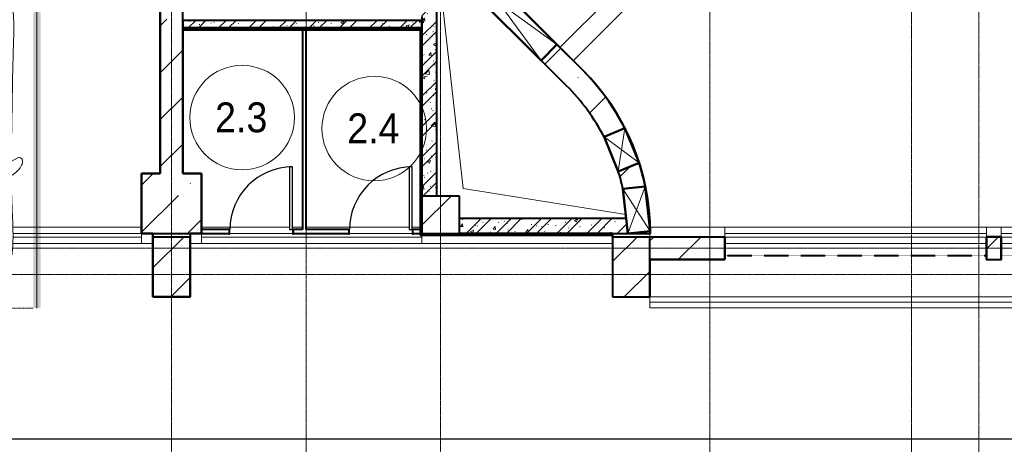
# Model space of a CAD drawing. Header units: millimetres. Extents: x -415896 to 1265883, y -383017 to -57457.
# Tile 49 of 95: x 21763 to 34934, y -304441 to -298756. Entities that reach past the tile are written whole.
import ezdxf

# ---------------------------------------------------------------- set-up
doc = ezdxf.new("R2010")
doc.units = ezdxf.units.MM
for name, pattern in [('Линия сетки', [25, 20, -2.5, 0, -2.5]), ('Невидимые', [5, 3, -2]), ('Штрих_3_1_5_', [4.5, 3, -1.5]), ('Штрих_3_3_', [6, 3, -3]), ('Штриховая_ш3 п1_5', [4.5, 3, -1.5])]:
    doc.linetypes.add(name, pattern=pattern)
for name, color, linetype, lineweight in [('A-000-M_MASS', 7, 'Continuous', 18), ('A-010-A_ROOM', 7, 'Continuous', 20), ('A-010-M_LINE-T', 7, 'Continuous', 18), ('A-200-M_WALL', 7, 'Continuous', 18), ('A-200-M_WALL_EXT', 7, 'Continuous', 18), ('A-200-M_WALL_INT', 7, 'Continuous', 18), ('A-200-M_WALL_PAT', 7, 'Continuous', 40), ('A-314-M_WINDOW', 7, 'Continuous', 18), ('A-325-M_DOOR', 7, 'Continuous', 18), ('A-325-M_DOOR__FRAME', 7, 'Continuous', 30), ('A-325-M_DOOR_PANEL', 7, 'Continuous', 30), ('C-953-M_PARKING', 7, 'Continuous', 18), ('C-953-MH_PARKING', 7, 'Невидимые', 18), ('M-567-M_MECH_EQP', 7, 'Continuous', 18), ('S-160-M_FOUND', 7, 'Continuous', 18), ('S-280-M_COLUMN', 7, 'Continuous', 18), ('Z-030-M_GRID', 7, 'Continuous', 9), ('Z-060-M_DETAIL', 7, 'Continuous', 18)]:
    doc.layers.add(name, color=color, linetype=linetype, lineweight=lineweight)
doc.layers.add('A-010-M_ROOM_SEPARATION', color=4, linetype='Штриховая_ш3 п1_5', lineweight=40, true_color=0x00ffff)
doc.layers.add('СОТС', color=5, linetype='Continuous')
doc.styles.add('Arial_2', font='arial.ttf', dxfattribs={"width": 0.9, "height": 400})
pattern_1 = [(50, (0, 0), (437.2423, -38.2536), [45.72, -502.92]), (355, (0, 0), (-84.5828, 458.5367), [36.576, -402.336]), (100.451, (36.44, -3.2), (352.662, 420.2802), [38.856, -427.416]), (46.184, (0, 121.9), (650.59, -100.9033), [68.58, -754.38]), (96.636, (54.2, 113.5), (569.766, 593.8263), [58.284, -641.125]), (351.184, (0, 121.9), (569.7716, 593.8214), [54.864, -603.504]), (21, (60.96, 91.44), (363.875, -245.4366), [45.72, -502.92]), (326, (60.96, 91.44), (148.3253, 442.0518), [36.576, -402.336]), (71.451, (91.3, 71), (512.201, 196.6115), [38.856, -427.416]), (37.5, (0, 0), (7.41278, 202.9318), [6.706, -390.754, 6.706, -401.726, -403.86]), (37.5, (0, 0), (7.41278, 202.9318), [-805.891, 6.706, -397.154]), (7.5, (0, 0), (160.36715, 240.43305), [6.706, -226.162, 6.706, -381.61, -153.924]), (7.5, (0, 0), (160.36715, 240.43305), [-621.182, 6.706, -147.218]), (327.5, (-135.94, 0), (325.41783, -13.7491), [6.706, -145.694, 6.706, -468.782, -630.936]), (327.5, (-135.94, 0), (325.41783, -13.7491), [-627.888, 6.706, -624.23]), (317.5, (-196.9, 0), (355.51, 61.0244), [6.706, -191.414, 6.706, -309.067, -448.056]), (317.5, (-196.9, 0), (355.51, 61.0244), [-513.893, 6.706, -441.35])]
pattern_2 = [(45, (0, 0), (-202.0558, 202.0558), []), (45, (134.7, 0), (-202.0558, 202.0558), [])]
pattern_3 = [(0, (0, 0), (812.8, 203.2), [67.056, -542.544, 67.056, -542.544, -3251.2]), (0, (0, 0), (812.8, 203.2), [-1219.2, 67.056, -1152.144, 67.056, -542.544, -1422.4]), (0, (0, 0), (812.8, 203.2), [-3048, 67.056, -339.344, 67.056, -948.944]), (120, (304.8, 101.6), (-582.37636, 602.30545), [67.056, -542.544, 67.056, -542.544, -3251.2]), (120, (304.8, 101.6), (-582.37636, 602.30545), [-1219.2, 67.056, -1152.144, 67.056, -542.544, -1422.4]), (120, (304.8, 101.6), (-582.37636, 602.30545), [-3048, 67.056, -339.344, 67.056, -948.944]), (240, (406.4, 508), (-230.42364, -805.50545), [67.056, -542.544, 67.056, -542.544, -3251.2]), (240, (406.4, 508), (-230.42364, -805.50545), [-1219.2, 67.056, -1152.144, 67.056, -542.544, -1422.4]), (240, (406.4, 508), (-230.42364, -805.50545), [-3048, 67.056, -339.344, 67.056, -948.944])]
pattern_4 = [(45, (0, 0), (-628.618, 628.618), []), (45, (628.6, 0), (-628.618, 628.618), [1111.25, -222.25, 6.706, -215.544])]

# ---------------------------------------------------------------- blocks, each defined once
blk = doc.blocks.new('A_PAR_Parking - M-2663509-B2_-11_400_')
at = {"layer": 'C-953-M_PARKING', "true_color": 0xf7f9fb}
blk.add_hatch(color=7, dxfattribs=at).paths.add_polyline_path([(-1300, 2650), (-1300, -2700), (1300, -2700), (1300, 2650), (1200, 2650), (1200, -2600), (-1200, -2600), (-1200, 2650)])
at = {"layer": 'A-000-M_MASS', "color": 253, "true_color": 0xaaaaaa}
for p, q in [((-853, 717), (-993, 639)), ((-906, 687), (-993, 639)), ((853, 717), (993, 639)), ((993, 639), (906, 687))]:
    blk.add_line(p, q, dxfattribs=at)
for centre, start, end in [((-1010, 678), 223.4184, 293.9305), ((1010, 678), 246.0695, 316.5816)]:
    blk.add_arc(centre, 42.2, start, end, dxfattribs=at)
for points, knots in [([(-908, 876), (-908, 976), (-911, 1161), (-920, 1362), (-926, 1508), (-930, 1645), (-930, 1769), (-922, 1880), (-911, 1957), (-894, 2031), (-871, 2100), (-841, 2165), (-809, 2216), (-779, 2254), (-754, 2281), (-727, 2307), (-698, 2332), (-667, 2355), (-636, 2376), (-604, 2395), (-574, 2412), (-545, 2426), (-519, 2438), (-500, 2445), (-485, 2450), (-474, 2453), (-463, 2456), (-452, 2458), (-440, 2461), (-428, 2463), (-414, 2466), (-402, 2468), (-391, 2470), (-383, 2471), (-376, 2473), (-370, 2474), (-363, 2475), (-356, 2476), (-349, 2477), (-343, 2478), (-337, 2479), (-330, 2480), (-324, 2481), (-317, 2481), (-309, 2482), (-301, 2483), (-293, 2484), (-285, 2485), (-276, 2486), (-263, 2487), (-249, 2488), (-235, 2489), (-223, 2490), (-211, 2491), (-199, 2492), (-186, 2493), (-168, 2494), (-148, 2495), (-127, 2496), (-106, 2497), (-77, 2498), (-40, 2500), (-13, 2501), (1, 2501)], [-1, -1, -1, -1, -0.913265, -0.826531, -0.783163, -0.739796, -0.653061, -0.612245, -0.571429, -0.530612, -0.489796, -0.44898, -0.408163, -0.387755, -0.367347, -0.346939, -0.326531, -0.306122, -0.285714, -0.265306, -0.244898, -0.22449, -0.204082, -0.183673, -0.173469, -0.163265, -0.153061, -0.142857, -0.132653, -0.122449, -0.112245, -0.102041, -0.096939, -0.091837, -0.086735, -0.084184, -0.081633, -0.076531, -0.07398, -0.071429, -0.068878, -0.066327, -0.063776, -0.061224, -0.058673, -0.056122, -0.053571, -0.05102, -0.048469, -0.045918, -0.040816, -0.038265, -0.035714, -0.033163, -0.030612, -0.028061, -0.02551, -0.020408, -0.017857, -0.015306, -0.010204, -0.005102, 0, 0, 0, 0]), ([(-480, 2441), (-586, 2392), (-719, 2283), (-847, 2128), (-828, 2057)], [0, 0, 0, 0, 0.53668, 1.024735, 1.024735, 1.024735, 1.024735]), ([(-828, 2057), (-803, 2016), (-728, 2173), (-566, 2339), (-505, 2381)], [0, 0, 0, 0, 0.497572, 1.022643, 1.022643, 1.022643, 1.022643]), ([(-459, 2446), (-508, 2398), (-601, 2147), (-696, 1684), (-744, 1354), (-774, 1106), (-734, 996), (-660, 552), (-618, 522), (-447, 565), (-234, 590), (-2, 602)], [0, 0, 0, 0, 0.884172, 2.058368, 3.212407, 3.977765, 4.871213, 5.547774, 6.288901, 6.772879, 7.454401, 7.454401, 7.454401, 7.454401]), ([(1, 2501), (22, 2500), (51, 2499), (88, 2498), (113, 2497), (137, 2496), (160, 2494), (181, 2493), (201, 2492), (219, 2491), (237, 2489), (253, 2488), (268, 2487), (282, 2485), (295, 2484), (307, 2483), (320, 2481), (330, 2480), (338, 2479), (345, 2478), (350, 2477), (356, 2476), (361, 2475), (366, 2474), (371, 2473), (377, 2472), (385, 2471), (393, 2469), (403, 2467), (416, 2465), (434, 2462), (454, 2458), (476, 2453), (498, 2446), (521, 2437), (555, 2422), (605, 2396), (669, 2355), (730, 2307), (773, 2263), (802, 2225), (823, 2195), (841, 2164), (857, 2132), (871, 2099), (887, 2053), (904, 1994), (915, 1931), (922, 1879), (926, 1839), (928, 1798), (930, 1756), (930, 1720), (931, 1690), (931, 1667), (930, 1645), (930, 1621), (929, 1598), (929, 1566), (927, 1526), (925, 1459), (919, 1336), (911, 1145), (908, 970), (908, 876)], [-1, -1, -1, -1, -0.992347, -0.98852, -0.984694, -0.980867, -0.977041, -0.973214, -0.969388, -0.965561, -0.961735, -0.957908, -0.954082, -0.950255, -0.946429, -0.942602, -0.938776, -0.933673, -0.931122, -0.928571, -0.92602, -0.923469, -0.920918, -0.918367, -0.915816, -0.913265, -0.908163, -0.903061, -0.897959, -0.887755, -0.877551, -0.857143, -0.836735, -0.816327, -0.795918, -0.77551, -0.734694, -0.693878, -0.653061, -0.612245, -0.591837, -0.571429, -0.55102, -0.530612, -0.510204, -0.489796, -0.44898, -0.408163, -0.387755, -0.367347, -0.346939, -0.326531, -0.306122, -0.295918, -0.285714, -0.27551, -0.265306, -0.255102, -0.244898, -0.22449, -0.204082, -0.163265, -0.081633, 0, 0, 0, 0]), ([(459, 2446), (508, 2398), (601, 2147), (696, 1684), (744, 1354), (774, 1106), (734, 996), (660, 552), (618, 522), (447, 565), (234, 590), (2, 602)], [0, 0, 0, 0, 0.884172, 2.058368, 3.212407, 3.977765, 4.871213, 5.547774, 6.288901, 6.772879, 7.454401, 7.454401, 7.454401, 7.454401]), ([(480, 2441), (586, 2392), (719, 2283), (847, 2128), (828, 2057)], [0, 0, 0, 0, 0.53668, 1.024735, 1.024735, 1.024735, 1.024735]), ([(828, 2057), (803, 2016), (728, 2173), (566, 2339), (505, 2381)], [0, 0, 0, 0, 0.497572, 1.022643, 1.022643, 1.022643, 1.022643]), ([(-908, 1106), (-792, 1130), (-753, 859), (-663, 332), (-655, -196), (-661, -684), (-663, -1068), (-764, -1443), (-817, -1157), (-842, -605), (-857, -17), (-857, 454), (-853, 717)], [0, 0, 0, 0, 1.013953, 2.476159, 4.172855, 5.704608, 7.082231, 8.244161, 9.589947, 11.154659, 12.917121, 14.362976, 14.362976, 14.362976, 14.362976]), ([(908, 1106), (792, 1130), (753, 859), (663, 332), (655, -196), (661, -684), (663, -1068), (764, -1443), (817, -1157), (842, -605), (857, -17), (857, 454), (853, 717)], [0, 0, 0, 0, 1.013953, 2.476159, 4.172855, 5.704608, 7.082231, 8.244161, 9.589947, 11.154659, 12.917121, 14.362976, 14.362976, 14.362976, 14.362976]), ([(-1041, 649), (-1044, 652), (-1049, 657), (-1053, 664), (-1055, 669), (-1057, 675), (-1058, 682), (-1058, 688), (-1058, 702), (-1052, 723), (-1036, 756), (-1011, 790), (-985, 818), (-962, 839), (-944, 853), (-926, 866), (-914, 873), (-908, 876)], [-1, -1, -1, -1, -0.941667, -0.9125, -0.883333, -0.854167, -0.825, -0.795833, -0.766667, -0.65, -0.533333, -0.4, -0.266667, -0.2, -0.133333, -0.066667, 0, 0, 0, 0]), ([(908, 876), (913, 873), (923, 867), (944, 853), (971, 832), (1000, 803), (1026, 771), (1043, 742), (1053, 719), (1057, 703), (1059, 690), (1058, 680), (1056, 673), (1054, 666), (1050, 658), (1045, 652), (1041, 649)], [-1, -1, -1, -1, -0.941667, -0.883333, -0.766667, -0.65, -0.533333, -0.4, -0.333333, -0.266667, -0.2, -0.166667, -0.133333, -0.1, -0.066667, 0, 0, 0, 0]), ([(0, -2004), (-45, -2004), (-132, -2001), (-252, -1991), (-362, -1974), (-462, -1950), (-551, -1921), (-630, -1886), (-686, -1853), (-726, -1824), (-753, -1802), (-774, -1782), (-789, -1766), (-799, -1753), (-809, -1740), (-819, -1727), (-828, -1714), (-836, -1701), (-844, -1688), (-851, -1674), (-858, -1661), (-864, -1647), (-870, -1634), (-876, -1620), (-881, -1606), (-885, -1592), (-890, -1578), (-894, -1565), (-897, -1551), (-901, -1537), (-904, -1524), (-907, -1510), (-909, -1497), (-912, -1483), (-914, -1470), (-916, -1457), (-918, -1444), (-919, -1432), (-921, -1419), (-923, -1403), (-925, -1383), (-928, -1361), (-930, -1339), (-932, -1318), (-934, -1290), (-936, -1257), (-938, -1218), (-939, -1179), (-940, -1139), (-940, -1097), (-939, -1039), (-938, -958), (-934, -846), (-931, -714), (-926, -559), (-923, -376), (-919, -163), (-915, 82), (-911, 315), (-908, 521), (-907, 631), (-906, 687)], [-1, -1, -1, -1, -0.97619, -0.952381, -0.928571, -0.904762, -0.880952, -0.857143, -0.833333, -0.821429, -0.809524, -0.797619, -0.791667, -0.785714, -0.779762, -0.77381, -0.767857, -0.761905, -0.755952, -0.75, -0.744048, -0.738095, -0.732143, -0.72619, -0.720238, -0.714286, -0.708333, -0.702381, -0.696429, -0.690476, -0.684524, -0.678571, -0.672619, -0.666667, -0.660714, -0.654762, -0.64881, -0.642857, -0.636905, -0.630952, -0.619048, -0.607143, -0.595238, -0.583333, -0.571429, -0.547619, -0.52381, -0.5, -0.47619, -0.452381, -0.428571, -0.380952, -0.333333, -0.285714, -0.238095, -0.190476, -0.142857, -0.095238, -0.047619, -0.02381, 0, 0, 0, 0]), ([(906, 687), (907, 631), (908, 521), (911, 367), (913, 222), (916, 41), (919, -163), (923, -376), (926, -559), (930, -688), (932, -780), (934, -844), (936, -902), (938, -956), (939, -1007), (940, -1053), (940, -1097), (940, -1139), (939, -1179), (938, -1218), (936, -1257), (934, -1290), (932, -1318), (930, -1339), (928, -1361), (925, -1383), (923, -1403), (921, -1419), (919, -1432), (918, -1444), (916, -1457), (914, -1470), (912, -1483), (909, -1497), (907, -1510), (904, -1524), (901, -1537), (897, -1551), (894, -1565), (890, -1578), (885, -1592), (881, -1606), (876, -1620), (870, -1634), (864, -1647), (858, -1661), (851, -1674), (844, -1688), (836, -1701), (828, -1714), (819, -1727), (809, -1740), (799, -1753), (789, -1766), (774, -1782), (753, -1802), (726, -1824), (686, -1853), (607, -1900), (495, -1942), (362, -1974), (252, -1991), (132, -2001), (45, -2004), (0, -2004)], [-1, -1, -1, -1, -0.97619, -0.952381, -0.928571, -0.904762, -0.857143, -0.809524, -0.761905, -0.714286, -0.690476, -0.666667, -0.642857, -0.619048, -0.595238, -0.571429, -0.547619, -0.52381, -0.5, -0.47619, -0.452381, -0.428571, -0.416667, -0.404762, -0.392857, -0.380952, -0.369048, -0.363095, -0.357143, -0.35119, -0.345238, -0.339286, -0.333333, -0.327381, -0.321429, -0.315476, -0.309524, -0.303571, -0.297619, -0.291667, -0.285714, -0.279762, -0.27381, -0.267857, -0.261905, -0.255952, -0.25, -0.244048, -0.238095, -0.232143, -0.22619, -0.220238, -0.214286, -0.208333, -0.202381, -0.190476, -0.178571, -0.166667, -0.142857, -0.095238, -0.071429, -0.047619, -0.02381, 0, 0, 0, 0]), ([(-643, -1535), (-732, -1765), (-468, -1855), (-203, -1891), (-2, -1902)], [0, 0, 0, 0, 0.867049, 1.684227, 1.684227, 1.684227, 1.684227]), ([(-643, -1535), (-570, -1622), (-349, -1664), (-124, -1672), (-2, -1676)], [0, 0, 0, 0, 0.616728, 1.242165, 1.242165, 1.242165, 1.242165]), ([(643, -1535), (732, -1765), (468, -1855), (203, -1891), (2, -1902)], [0, 0, 0, 0, 0.867049, 1.684227, 1.684227, 1.684227, 1.684227]), ([(643, -1535), (570, -1622), (349, -1664), (124, -1672), (2, -1676)], [0, 0, 0, 0, 0.616728, 1.242165, 1.242165, 1.242165, 1.242165])]:
    blk.add_open_spline(points, degree=3, knots=knots, dxfattribs=at)
for points, degree in [([(-376, 2470), (-425, 2412), (-257, 2425), (-2, 2432)], 3), ([(376, 2470), (425, 2412), (257, 2425), (2, 2432)], 3), ([(-2, 1330), (-478, 1299), (-762, 1135)], 2), ([(2, 1330), (478, 1299), (762, 1135)], 2), ([(-599, 190), (-592, 24), (-575, -588), (-560, -1389)], 3), ([(599, 190), (592, 24), (575, -588), (560, -1389)], 3)]:
    blk.add_open_spline(points, degree=degree, dxfattribs=at)
at = {"layer": 'C-953-M_PARKING', "color": 253, "true_color": 0xaaaaaa}
for p, q in [((-1250, -2650), (-1250, 2650)), ((1250, 2650), (1250, -2650)), ((823, -2198), (822, -2200)), ((822, -2200), (822, -2434)), ((825, -2196), (823, -2198)), ((823, -2198), (825, -2196)), ((828, -2195), (825, -2196)), ((825, -2196), (828, -2195)), ((834, -2195), (828, -2195)), ((840, -2195), (834, -2195)), ((844, -2196), (840, -2195)), ((840, -2195), (844, -2196)), ((846, -2198), (844, -2196)), ((844, -2196), (846, -2198)), ((846, -2200), (846, -2198)), ((938, -2199), (846, -2425)), ((846, -2425), (846, -2200)), ((869, -2430), (950, -2232)), ((939, -2197), (938, -2199)), ((938, -2199), (939, -2197)), ((941, -2196), (939, -2197)), ((939, -2197), (941, -2196)), ((944, -2195), (941, -2196)), ((941, -2196), (944, -2195)), ((949, -2195), (944, -2195)), ((944, -2195), (949, -2195)), ((953, -2195), (949, -2195)), ((949, -2195), (953, -2195)), ((950, -2232), (1037, -2429)), ((956, -2196), (953, -2195)), ((953, -2195), (956, -2196)), ((958, -2197), (956, -2196)), ((956, -2196), (958, -2197)), ((960, -2199), (958, -2197)), ((958, -2197), (960, -2199)), ((1059, -2425), (960, -2199)), ((1061, -2196), (1059, -2198)), ((1059, -2198), (1061, -2196)), ((1059, -2198), (1059, -2200)), ((1059, -2200), (1059, -2425)), ((1065, -2195), (1061, -2196)), ((1061, -2196), (1065, -2195)), ((1070, -2195), (1065, -2195)), ((1076, -2195), (1070, -2195)), ((1080, -2196), (1076, -2195)), ((1076, -2195), (1080, -2196)), ((1082, -2198), (1080, -2196)), ((1080, -2196), (1082, -2198)), ((1083, -2200), (1082, -2198)), ((1082, -2198), (1083, -2200)), ((1083, -2434), (1083, -2200)), ((822, -2434), (826, -2443)), ((826, -2443), (833, -2446)), ((833, -2446), (846, -2446)), ((846, -2446), (855, -2445)), ((855, -2445), (861, -2442)), ((861, -2442), (866, -2437)), ((866, -2437), (869, -2430)), ((1037, -2429), (1041, -2437)), ((1041, -2437), (1046, -2442)), ((1046, -2442), (1051, -2445)), ((1051, -2445), (1058, -2446)), ((1058, -2446), (1072, -2446)), ((1072, -2446), (1075, -2445)), ((1075, -2445), (1072, -2446)), ((1075, -2445), (1079, -2443)), ((1079, -2443), (1075, -2445)), ((1079, -2443), (1082, -2440)), ((1082, -2440), (1079, -2443)), ((1082, -2440), (1083, -2434)), ((1250, -2650), (-1250, -2650))]:
    blk.add_line(p, q, dxfattribs=at)
at = {"layer": 'C-953-MH_PARKING', "color": 253, "linetype": 'Штрих_3_3_', "true_color": 0xaaaaaa}
blk.add_line((-1200, 2650), (1200, 2650), dxfattribs=at)
blk = doc.blocks.new('101_Дверь_Однопольная - _ПЧ_800х2000_ПХА_Л-4230459-B2_-11_400_')
at = {"layer": 'A-325-M_DOOR', "color": 253, "lineweight": 30, "true_color": 0xaaaaaa}
for p, q in [((-430, 25), (-431, 25)), ((-431, 25), (-431, -35)), ((-430, -35), (-430, 25)), ((431, 25), (430, 25)), ((430, 25), (430, -35)), ((431, -35), (431, 25)), ((-431, -35), (-430, -35)), ((430, -35), (431, -35))]:
    blk.add_line(p, q, dxfattribs=at)
at = {"layer": 'A-325-M_DOOR__FRAME', "color": 253, "true_color": 0xaaaaaa}
for p, q in [((-420, 25), (-430, 25)), ((-430, 25), (-430, -35)), ((-420, -15), (-420, 25)), ((430, 25), (420, 25)), ((420, 25), (420, -15)), ((430, -35), (430, 25)), ((-430, -35), (-419, -35)), ((-419, -15), (-420, -15)), ((-419, -35), (-419, -15)), ((420, -15), (419, -15)), ((419, -15), (419, -35)), ((419, -35), (430, -35))]:
    blk.add_line(p, q, dxfattribs=at)
at = {"layer": 'A-325-M_DOOR_PANEL', "color": 253, "true_color": 0xaaaaaa}
for p, q in [((420, 865), (380, 865)), ((380, 865), (380, 25)), ((420, 25), (420, 865)), ((380, 25), (420, 25))]:
    blk.add_line(p, q, dxfattribs=at)
blk.add_arc((420, 25), 840, 90, 180, dxfattribs=at)
blk = doc.blocks.new('Канал RECYFIX - PolyMax Basic ЛВ-10_16_16-ПП-3515387-B2_-11_400_')
at = {"layer": 'M-567-M_MECH_EQP', "color": 253, "lineweight": 9, "true_color": 0xaaaaaa}
for p, q in [((0, 73), (8410, 73)), ((0, -73), (0, 73)), ((0, 0), (8410, 0)), ((8410, 73), (8410, -73)), ((8410, -73), (0, -73))]:
    blk.add_line(p, q, dxfattribs=at)
blk = doc.blocks.new('CP_ДШ_Hanytex_TopJoint 24C_Половина - CP_ДШ_Hanytex_TopJoint 24C_Половина-3652069-B2_-11_400_')
at = {"layer": 'A-000-M_MASS', "color": 253, "true_color": 0xaaaaaa}
for p, q in [((150, 110), (0, 110)), ((0, -25), (0, 25)), ((150, 110), (150, -25))]:
    blk.add_line(p, q, dxfattribs=at)
blk = doc.blocks.new('CP_ДШ_Hanytex_TopJoint 24C_Половина - CP_ДШ_Hanytex_TopJoint 24C_Половина-V94-B2_-11_400_')
at = {"layer": 'A-000-M_MASS', "color": 253, "true_color": 0xaaaaaa}
for p, q in [((0, -25), (0, 110)), ((150, 110), (0, 110)), ((150, 25), (150, -25))]:
    blk.add_line(p, q, dxfattribs=at)
blk = doc.blocks.new('CP_ДШ_Hanytex_TopJoint 24C_Половина - CP_ДШ_Hanytex_TopJoint 24C_Половина-3658054-B2_-11_400_')
at = {"layer": 'A-000-M_MASS', "color": 253, "true_color": 0xaaaaaa}
for p, q in [((2550, 110), (0, 110)), ((0, 0), (0, 25)), ((2550, 110), (2550, 0))]:
    blk.add_line(p, q, dxfattribs=at)
blk = doc.blocks.new('CP_ДШ_Hanytex_TopJoint 24C_Половина - CP_ДШ_Hanytex_TopJoint 24C_Половина-3658053-B2_-11_400_')
at = {"layer": 'A-000-M_MASS', "color": 253, "true_color": 0xaaaaaa}
for p, q in [((0, -25), (0, 25)), ((1000, 110), (3, 110)), ((1000, 110), (1000, -25))]:
    blk.add_line(p, q, dxfattribs=at)
blk = doc.blocks.new('CP_ДШ_Hanytex_TopJoint 24C_Половина - CP_ДШ_Hanytex_TopJoint 24C_Половина-V95-B2_-11_400_')
at = {"layer": 'A-000-M_MASS', "color": 253, "true_color": 0xaaaaaa}
for p, q in [((0, -25), (0, 110)), ((200, 110), (0, 110)), ((200, 110), (200, -25))]:
    blk.add_line(p, q, dxfattribs=at)
blk = doc.blocks.new('CP_ДШ_Hanytex_TopJoint 24C - CP_ДШ_Hanytex_TopJoint 24C-3950261-B2_-11_400_')
at = {"layer": 'A-000-M_MASS', "color": 253, "true_color": 0xaaaaaa}
for p, q in [((372, 110), (0, 110)), ((370, 25), (0, 25)), ((0, 25), (0, -25)), ((0, -25), (0, 25)), ((2972, 110), (2228, 110)), ((2970, 25), (2230, 25)), ((6550, 110), (4828, 110)), ((6550, 25), (4830, 25)), ((6550, -25), (6550, 25)), ((6550, 25), (6550, -110)), ((0, -25), (369, -25)), ((371, -110), (0, -110)), ((2971, -110), (2228, -110)), ((2230, -25), (2969, -25)), ((6550, -110), (4828, -110)), ((4830, -25), (6550, -25))]:
    blk.add_line(p, q, dxfattribs=at)
blk = doc.blocks.new('CP_ДШ_Hanytex_TopJoint 24C - CP_ДШ_Hanytex_TopJoint 24C-3950262-B2_-11_400_')
at = {"layer": 'A-000-M_MASS', "color": 253, "true_color": 0xaaaaaa}
for p, q in [((1180, 110), (0, 110)), ((0, 25), (0, -25)), ((0, -110), (0, 25)), ((1219, 25), (380, 25)), ((1350, 110), (1220, 110)), ((2780, 110), (1400, 110)), ((2819, 25), (1980, 25)), ((2925, 110), (2820, 110)), ((0, -25), (2950, -25)), ((2950, -110), (0, -110)), ((2950, -25), (2950, 0)), ((2950, 0), (2950, -110))]:
    blk.add_line(p, q, dxfattribs=at)
blk = doc.blocks.new('CP_ДШ_Hanytex_TopJoint 24C - CP_ДШ_Hanytex_TopJoint 24C-3950263-B2_-11_400_')
at = {"layer": 'A-000-M_MASS', "color": 253, "true_color": 0xaaaaaa}
for p, q in [((3500, 110), (0, 110)), ((3500, 25), (0, 25)), ((0, -25), (3500, -25)), ((3500, -110), (0, -110))]:
    blk.add_line(p, q, dxfattribs=at)
blk = doc.blocks.new('135_SLK_GD_AR_rvt-1-B2_-11_400_')
at = {"layer": 'A-200-M_WALL_PAT', "lineweight": 9, "true_color": 0xaaaaaa}
h = blk.add_hatch(dxfattribs=at)
h.set_pattern_fill('FP_1', color=253, style=0, pattern_type=2)
h.set_pattern_definition(pattern_1)
h.paths.add_polyline_path([(35900, 60600), (35900, 63810), (35700, 64010), (35700, 60600)])
h = blk.add_hatch(dxfattribs=at)
h.set_pattern_fill('FP_2', color=253, style=0, pattern_type=2)
h.set_pattern_definition(pattern_2)
h.paths.add_polyline_path([(35900, 60600), (35900, 63810), (35700, 64010), (35700, 60600)])
h = blk.add_hatch(dxfattribs=at)
h.set_pattern_fill('FP_1', color=253, style=0, pattern_type=2)
h.set_pattern_definition(pattern_1)
h.paths.add_polyline_path([(34150, 62850), (35700, 62850), (35700, 62950), (32500, 62950), (32500, 62850), (34100, 62850)])
h = blk.add_hatch(dxfattribs=at)
h.set_pattern_fill('FP_2', color=253, style=0, pattern_type=2)
h.set_pattern_definition(pattern_2)
h.paths.add_polyline_path([(34150, 62850), (35700, 62850), (35700, 62950), (32500, 62950), (32500, 62850), (34100, 62850)])
h = blk.add_hatch(dxfattribs=at)
h.set_pattern_fill('FP_4', color=253, style=0, pattern_type=2)
h.set_pattern_definition(pattern_3)
h.paths.add_polyline_path([(32500, 62830), (35680, 62830), (35680, 62850), (32500, 62850)])
h = blk.add_hatch(dxfattribs=at)
h.set_pattern_fill('FP_4', color=253, style=0, pattern_type=2)
h.set_pattern_definition(pattern_3)
h.paths.add_polyline_path([(35680, 60080), (35700, 60080), (35700, 62850), (35680, 62850), (35680, 60100)])
h = blk.add_hatch(dxfattribs=at)
h.set_pattern_fill('FP_1', color=253, style=0, pattern_type=2)
h.set_pattern_definition(pattern_1)
h.paths.add_polyline_path([(38450, 60100), (38450, 60126), (38431, 60300), (36200, 60300), (36200, 60100), (38389, 60100)])
h = blk.add_hatch(dxfattribs=at)
h.set_pattern_fill('FP_2', color=253, style=0, pattern_type=2)
h.set_pattern_definition(pattern_2)
h.paths.add_polyline_path([(38450, 60100), (38450, 60126), (38431, 60300), (36200, 60300), (36200, 60100), (38389, 60100)])
h = blk.add_hatch(dxfattribs=at)
h.set_pattern_fill('FP_4', color=253, style=0, pattern_type=2)
h.set_pattern_definition(pattern_3)
h.paths.add_polyline_path([(38250, 60080), (38250, 60100), (35700, 60100), (35700, 60080), (38158, 60080)])
at = {"layer": 'A-200-M_WALL_PAT', "lineweight": 18, "true_color": 0xcbcbcb}
blk.add_hatch(color=9, dxfattribs=at).paths.add_polyline_path([(38453, 60099), (38653, 60099), (38653, 60120), (38602, 60115)])
at = {"layer": 'A-010-M_LINE-T', "color": 253, "true_color": 0xaaaaaa}
for p, q in [((36250, 60700), (35950, 63372)), ((38426, 60352), (36250, 60700))]:
    blk.add_line(p, q, dxfattribs=at)
at = {"layer": 'A-010-M_ROOM_SEPARATION', "color": 131, "linetype": 'Штрих_3_1_5_', "true_color": 0xaaffff}
for p, q in [((43250, 59800), (39750, 59800)), ((46950, 59800), (43450, 59800))]:
    blk.add_line(p, q, dxfattribs=at)
at = {"layer": 'A-200-M_WALL', "color": 253, "lineweight": 40, "true_color": 0xaaaaaa}
for p, q in [((32500, 62830), (35675, 62830)), ((34100, 62850), (34150, 62850)), ((34150, 62850), (34100, 62850)), ((35675, 62830), (35680, 62830)), ((35680, 62830), (35680, 60080)), ((35700, 62950), (35700, 62850)), ((35700, 62850), (35700, 62950)), ((35700, 60080), (35680, 60080)), ((35700, 60080), (38250, 60080)), ((38453, 60099), (38653, 60099))]:
    blk.add_line(p, q, dxfattribs=at)
blk.add_arc((35653, 60097), 3000, 0.0433, 0.4539, dxfattribs=at)
at = {"layer": 'A-200-M_WALL_INT', "color": 253, "lineweight": 40, "true_color": 0xaaaaaa}
for p, q in [((32513, 67624), (37848, 62289)), ((37849, 62291), (32514, 67626)), ((35900, 60600), (35900, 63810)), ((32198, 63270), (32198, 60902)), ((32200, 60902), (32200, 63143)), ((35700, 63005), (35700, 62950)), ((35700, 62950), (32500, 62950)), ((32500, 62950), (32500, 62850)), ((32500, 62850), (34100, 62850)), ((35675, 62850), (32500, 62850)), ((32500, 62850), (32500, 62825)), ((34100, 62850), (34100, 60150)), ((34150, 62850), (35700, 62850)), ((34150, 60150), (34150, 62850)), ((35680, 62850), (35675, 62850)), ((35700, 62850), (35680, 62850)), ((35700, 62850), (35700, 60600)), ((35700, 60600), (35700, 62850)), ((32500, 62825), (32500, 60900)), ((32502, 62825), (32500, 62825)), ((32500, 62825), (35675, 62825)), ((32502, 60902), (32502, 62825)), ((35675, 62825), (35675, 60075)), ((31950, 60902), (31948, 60902)), ((31948, 60902), (31948, 60100)), ((32198, 60902), (31950, 60902)), ((31950, 60100), (31950, 60900)), ((31950, 60900), (32200, 60900)), ((32200, 60900), (32200, 60902)), ((32500, 60900), (32502, 60900)), ((32750, 60902), (32502, 60902)), ((32502, 60900), (32750, 60900)), ((32752, 60902), (32750, 60902)), ((32750, 60900), (32750, 60100)), ((32752, 60098), (32752, 60902)), ((38431, 60300), (36200, 60300)), ((31948, 60100), (31948, 60098)), ((31948, 60098), (32098, 60098)), ((32098, 60100), (31950, 60100)), ((32100, 60100), (32098, 60100)), ((32098, 60098), (32098, 59250)), ((32100, 59250), (32100, 60100)), ((32600, 60100), (32600, 59250)), ((32602, 60100), (32600, 60100)), ((32750, 60100), (32602, 60100)), ((32602, 59248), (32602, 60098)), ((32602, 60098), (32750, 60098)), ((33119, 60150), (32750, 60150)), ((32750, 60150), (32750, 60100)), ((32750, 60100), (33119, 60100)), ((32750, 60098), (32752, 60098)), ((34100, 60150), (33981, 60150)), ((33981, 60100), (34719, 60100)), ((34719, 60150), (34150, 60150)), ((35700, 60150), (35581, 60150)), ((35581, 60100), (35700, 60100)), ((35675, 60075), (35680, 60075)), ((35680, 60075), (35700, 60075)), ((35700, 60075), (38250, 60075)), ((36200, 60100), (38450, 60100)), ((38250, 60100), (36200, 60100)), ((38250, 60075), (38248, 60075)), ((38248, 60075), (38248, 59250)), ((38250, 60075), (38250, 60100)), ((38250, 60050), (38250, 60075)), ((38450, 60100), (38450, 60126)), ((38753, 60099), (38755, 60099)), ((39750, 60050), (39750, 59750)), ((39752, 60050), (39750, 60050)), ((39752, 59748), (39752, 60050)), ((43248, 60050), (43248, 59748)), ((43250, 60050), (43248, 60050)), ((43450, 60052), (43250, 60052)), ((43250, 60052), (43250, 60050)), ((43450, 60050), (43450, 60052)), ((43452, 60050), (43450, 60050)), ((43452, 59748), (43452, 60050)), ((39750, 59750), (38750, 59750)), ((38752, 59748), (39750, 59748)), ((38752, 59248), (38752, 59748)), ((39750, 59748), (39752, 59748)), ((43248, 59748), (43250, 59748)), ((43250, 59748), (43450, 59748)), ((43450, 59748), (43452, 59748)), ((32098, 59250), (32098, 59248)), ((32098, 59248), (32600, 59248)), ((32600, 59250), (32100, 59250)), ((32600, 59248), (32602, 59248)), ((38248, 59250), (38248, 59248)), ((38248, 59248), (38750, 59248)), ((38750, 59248), (38752, 59248))]:
    blk.add_line(p, q, dxfattribs=at)
for radius in [3100, 3102]:
    blk.add_arc((35653, 60100), radius, 359.9815, 44.9285, dxfattribs=at)
at = {"layer": 'A-000-M_MASS', "color": 253, "lineweight": 18, "true_color": 0xaaaaaa}
for name, p in [('CP_ДШ_Hanytex_TopJoint 24C - CP_ДШ_Hanytex_TopJoint 24C-3950261-B2_-11_400_', (25400, 60075)), ('CP_ДШ_Hanytex_TopJoint 24C - CP_ДШ_Hanytex_TopJoint 24C-3950262-B2_-11_400_', (32750, 60075)), ('CP_ДШ_Hanytex_TopJoint 24C_Половина - CP_ДШ_Hanytex_TopJoint 24C_Половина-3658053-B2_-11_400_', (38750, 60075)), ('CP_ДШ_Hanytex_TopJoint 24C - CP_ДШ_Hanytex_TopJoint 24C-3950263-B2_-11_400_', (39750, 60075)), ('CP_ДШ_Hanytex_TopJoint 24C_Половина - CP_ДШ_Hanytex_TopJoint 24C_Половина-V95-B2_-11_400_', (43250, 60075)), ('CP_ДШ_Hanytex_TopJoint 24C - CP_ДШ_Hanytex_TopJoint 24C-3950263-B2_-11_400_', (43450, 60075))]:
    blk.add_blockref(name, p, dxfattribs=at)
at = {"layer": 'A-000-M_MASS', "color": 253, "lineweight": 18, "true_color": 0xaaaaaa, "rotation": 180}
for name, p in [('CP_ДШ_Hanytex_TopJoint 24C_Половина - CP_ДШ_Hanytex_TopJoint 24C_Половина-3652069-B2_-11_400_', (32100, 60075)), ('CP_ДШ_Hanytex_TopJoint 24C_Половина - CP_ДШ_Hanytex_TopJoint 24C_Половина-V94-B2_-11_400_', (32750, 60075)), ('CP_ДШ_Hanytex_TopJoint 24C_Половина - CP_ДШ_Hanytex_TopJoint 24C_Половина-3658054-B2_-11_400_', (38250, 60075))]:
    blk.add_blockref(name, p, dxfattribs=at)
at = {"layer": 'A-325-M_DOOR', "color": 253, "lineweight": 18, "true_color": 0xaaaaaa}
for p in [(33550, 60125), (35150, 60125)]:
    blk.add_blockref('101_Дверь_Однопольная - _ПЧ_800х2000_ПХА_Л-4230459-B2_-11_400_', p, dxfattribs=at)
at = {"layer": 'C-953-M_PARKING', "color": 253, "lineweight": 18, "true_color": 0xaaaaaa, "rotation": 180}
blk.add_blockref('A_PAR_Parking - M-2663509-B2_-11_400_', (29300, 61750), dxfattribs=at)
at = {"layer": 'M-567-M_MECH_EQP', "color": 253, "lineweight": 18, "true_color": 0xaaaaaa}
blk.add_blockref('Канал RECYFIX - PolyMax Basic ЛВ-10_16_16-ПП-3515387-B2_-11_400_', (38750, 59177), dxfattribs=at)
blk = doc.blocks.new('Бетон-Прямоугольная-Колонна - CLM_Подземные этажи_В40-800х500-V152-B2_-11_400_')
at = {"layer": 'S-280-M_COLUMN', "lineweight": 9, "true_color": 0xaaaaaa}
h = blk.add_hatch(dxfattribs=at)
h.set_pattern_fill('FP_31', color=253, style=0, pattern_type=2)
h.set_pattern_definition([(135, (59650, -38500), (-628.618, -628.618), []), (135, (59650, -37871.4), (-628.618, -628.618), [1111.25, -222.25, 6.706, -215.544])])
h.paths.add_polyline_path([(400, 250), (-400, 250), (-400, -250), (400, -250)])
at = {"layer": 'S-280-M_COLUMN', "color": 253, "lineweight": 40, "true_color": 0xaaaaaa}
for p, q in [((400, 250), (-400, 250)), ((-400, 250), (-400, -250)), ((400, -250), (400, 250)), ((-400, -250), (400, -250))]:
    blk.add_line(p, q, dxfattribs=at)
blk = doc.blocks.new('Бетон-Прямоугольная-Колонна - CLM_Подземные этажи_В40-200х300-2006354-B2_-11_400_')
at = {"layer": 'S-280-M_COLUMN', "lineweight": 9, "true_color": 0xaaaaaa}
h = blk.add_hatch(dxfattribs=at)
h.set_pattern_fill('FP_125', color=253, style=0, pattern_type=2)
h.set_pattern_definition([(135, (59900, -43350), (-628.618, -628.618), []), (135, (59900, -42721.4), (-628.618, -628.618), [1111.25, -222.25, 6.706, -215.544])])
h.paths.add_polyline_path([(150, 100), (-150, 100), (-150, -100), (150, -100)])
at = {"layer": 'S-280-M_COLUMN', "color": 253, "lineweight": 40, "true_color": 0xaaaaaa}
for p, q in [((150, 100), (-150, 100)), ((-150, 100), (-150, -100)), ((150, -100), (150, 100)), ((-150, -100), (150, -100))]:
    blk.add_line(p, q, dxfattribs=at)
blk = doc.blocks.new('135_SLK_GD_KR_rvt-1-B2_-11_400_')
at = {"layer": 'S-280-M_COLUMN', "lineweight": 9, "true_color": 0xaaaaaa}
h = blk.add_hatch(dxfattribs=at)
h.set_pattern_fill('FP_5', color=253, style=0, pattern_type=2)
h.set_pattern_definition(pattern_4)
h.paths.add_polyline_path([(32600, 59250), (32600, 60050), (32100, 60050), (32100, 59250)])
h = blk.add_hatch(dxfattribs=at)
h.set_pattern_fill('FP_5', color=253, style=0, pattern_type=2)
h.set_pattern_definition(pattern_4)
h.paths.add_polyline_path([(38851, 59750), (39750, 59750), (39750, 60050), (38750, 60050), (38750, 59750)])
at = {"layer": 'S-280-M_COLUMN', "color": 253, "lineweight": 40, "true_color": 0xaaaaaa}
for p, q in [((32600, 60050), (32100, 60050)), ((32100, 60050), (32100, 59250)), ((32600, 59250), (32600, 60050)), ((39750, 60050), (38750, 60050)), ((39750, 59750), (39750, 60050)), ((38750, 59750), (39750, 59750)), ((32100, 59250), (32600, 59250))]:
    blk.add_line(p, q, dxfattribs=at)
at = {"layer": 'S-280-M_COLUMN', "color": 253, "lineweight": 18, "true_color": 0xaaaaaa}
for name, p, rotation in [('Бетон-Прямоугольная-Колонна - CLM_Подземные этажи_В40-800х500-V152-B2_-11_400_', (38500, 59650), 270.0000000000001), ('Бетон-Прямоугольная-Колонна - CLM_Подземные этажи_В40-200х300-2006354-B2_-11_400_', (43350, 59900), 270.0000000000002)]:
    blk.add_blockref(name, p, dxfattribs=dict(at, rotation=rotation))
blk = doc.blocks.new('Бетон-Прямоугольная-Колонна - CLM_Подземные этажи_В50-500х500-V302-B2_-11_400_')
at = {"layer": 'S-280-M_COLUMN', "lineweight": 9, "true_color": 0xaaaaaa}
h = blk.add_hatch(dxfattribs=at)
h.set_pattern_fill('FP_185', color=253, style=0, pattern_type=2)
h.set_pattern_definition([(45, (-35950, -60350), (-628.618, 628.618), []), (45, (-35321.4, -60350), (-628.618, 628.618), [1111.25, -222.25, 6.706, -215.544])])
h.paths.add_polyline_path([(-250, -250), (250, -250), (250, 250), (-250, 250), (-250, -144)])
at = {"layer": 'S-280-M_COLUMN', "color": 253, "lineweight": 40, "true_color": 0xaaaaaa}
for p, q in [((250, 250), (-250, 250)), ((-250, 250), (-250, -250)), ((250, -250), (250, 250)), ((-250, -250), (250, -250))]:
    blk.add_line(p, q, dxfattribs=at)
blk = doc.blocks.new('Засыпка4 - Засыпка2-764786-B2_-11_400_')
at = {"layer": 'S-160-M_FOUND', "color": 253, "true_color": 0xaaaaaa}
for p, q in [((20829, 5061), (26766, 10998)), ((27311, 10453), (21374, 4516)), ((29133, 8627), (23198, 2692))]:
    blk.add_line(p, q, dxfattribs=at)
blk = doc.blocks.new('231_Отверстие прямоуг _Окно_Стена_ - Ниша под балку-2513324-B2_-11_400_')
at = {"layer": 'A-314-M_WINDOW', "color": 253, "lineweight": 50, "true_color": 0xaaaaaa}
for p, q in [((-125, -150), (-125, 150)), ((-125, 150), (375, 150)), ((375, 150), (375, -150)), ((375, -150), (-125, -150))]:
    blk.add_line(p, q, dxfattribs=at)
at = {"layer": 'Z-060-M_DETAIL', "color": 253, "true_color": 0xaaaaaa}
for p, q in [((-125, 150), (-125, -150)), ((375, 150), (-125, 150)), ((375, 150), (-125, -150)), ((-125, 150), (375, -150)), ((375, 150), (375, -150)), ((-125, -150), (375, -150))]:
    blk.add_line(p, q, dxfattribs=at)
blk = doc.blocks.new('231_Отверстие прямоуг _Окно_Стена_ - Ниша под балку-2385246-B2_-11_400_')
at = {"layer": 'A-314-M_WINDOW', "color": 253, "lineweight": 50, "true_color": 0xaaaaaa}
for p, q in [((-175, -150), (-175, 150)), ((-175, 150), (425, 150)), ((425, 150), (425, -150)), ((425, -150), (-175, -150))]:
    blk.add_line(p, q, dxfattribs=at)
at = {"layer": 'Z-060-M_DETAIL', "color": 253, "true_color": 0xaaaaaa}
for p, q in [((-175, 150), (-175, -150)), ((425, 150), (-175, 150)), ((425, 150), (-175, -150)), ((-175, 150), (425, -150)), ((425, 150), (425, -150)), ((-175, -150), (425, -150))]:
    blk.add_line(p, q, dxfattribs=at)
blk = doc.blocks.new('231_Отверстие прямоуг _Окно_Стена_ - Отверстие-2379050-B2_-11_400_')
at = {"layer": 'A-314-M_WINDOW', "color": 253, "lineweight": 50, "true_color": 0xaaaaaa}
for p, q in [((-825, -150), (-825, 150)), ((-825, 150), (1075, 150)), ((1075, 150), (1075, -150)), ((1075, -150), (-825, -150))]:
    blk.add_line(p, q, dxfattribs=at)
at = {"layer": 'Z-060-M_DETAIL', "color": 253, "true_color": 0xaaaaaa}
for p, q in [((-825, 150), (-825, -150)), ((1075, 150), (-825, 150)), ((1075, 150), (-825, -150)), ((-825, 150), (1075, -150)), ((1075, 150), (1075, -150)), ((-825, -150), (1075, -150))]:
    blk.add_line(p, q, dxfattribs=at)
blk = doc.blocks.new('135_SLK_K1-2-3_KR_rvt-1-B2_-11_400_')
at = {"layer": 'A-200-M_WALL_PAT', "lineweight": 9, "true_color": 0xaaaaaa}
h = blk.add_hatch(dxfattribs=at)
h.set_pattern_fill('FP_5', color=253, style=0, pattern_type=2)
h.set_pattern_definition(pattern_4)
h.paths.add_polyline_path([(37634, 62075), (37846, 62288), (37506, 62628), (37293, 62416), (37506, 62204)])
h.paths.add_polyline_path([(35950, 63760), (36162, 63972), (31634, 68500), (31210, 68500), (35507, 64203)])
h = blk.add_hatch(dxfattribs=at)
h.set_pattern_fill('FP_5', color=253, style=0, pattern_type=2)
h.set_pattern_definition(pattern_4)
h.paths.add_polyline_path([(32500, 60900), (32500, 63270), (32200, 63270), (32200, 60900)])
h.paths.add_polyline_path([(32200, 64370), (32500, 64370), (32500, 65260), (32200, 65260)])
h.paths.add_polyline_path([(32500, 65460), (32500, 67210), (32200, 67510), (32200, 65460), (32315, 65460)])
h = blk.add_hatch(dxfattribs=at)
h.set_pattern_fill('FP_5', color=253, style=0, pattern_type=2)
h.set_pattern_definition(pattern_4)
h.paths.add_polyline_path([(38750, 60150), (38753, 60150), (38743, 60348), (38721, 60545), (38686, 60740), (38638, 60933), (38603, 61044), (38326, 60930), (38325, 60930), (38349, 60853), (38389, 60695), (38687, 60728), (38743, 60206)])
h.paths.add_polyline_path([(38602, 61049), (38579, 61122), (38507, 61307), (38413, 61506), (38330, 61661), (38224, 61829), (38108, 61990), (37982, 62143), (37846, 62288), (37634, 62076), (37757, 61945), (37870, 61807), (37975, 61662), (38070, 61510), (38136, 61392), (38413, 61506), (38574, 61116)])
h = blk.add_hatch(dxfattribs=at)
h.set_pattern_fill('FP_5', color=253, style=0, pattern_type=2)
h.set_pattern_definition(pattern_4)
h.paths.add_polyline_path([(38753, 60100), (38752, 60150), (38750, 60150), (38752, 60131), (38465, 60100), (38752, 60100)])
at = {"layer": 'S-280-M_COLUMN', "lineweight": 9, "true_color": 0xaaaaaa}
h = blk.add_hatch(dxfattribs=at)
h.set_pattern_fill('FP_5', color=253, style=0, pattern_type=2)
h.set_pattern_definition(pattern_4)
h.paths.add_polyline_path([(32612, 60100), (32750, 60100), (32750, 60900), (31950, 60900), (31950, 60100)])
at = {"layer": 'A-200-M_WALL_EXT', "color": 253, "true_color": 0xaaaaaa}
blk.add_line((43660, 68351), (37725, 62416), dxfattribs=at)
at = {"layer": 'A-200-M_WALL_EXT', "color": 253, "lineweight": 40, "true_color": 0xaaaaaa}
for p, q in [((32200, 63270), (32200, 60900)), ((32500, 60900), (32500, 63270)), ((37846, 62288), (37506, 62628)), ((37293, 62416), (37634, 62075)), ((38453, 60103), (38453, 60100)), ((38465, 60100), (38753, 60100)), ((38753, 60100), (38753, 60150))]:
    blk.add_line(p, q, dxfattribs=at)
for radius, start, end in [(3100, 17.9022, 44.9706), (2800, 27.3526, 44.9706), (3100, 0.9858, 17.8048), (2800, 12.2743, 17.6459)]:
    blk.add_arc((35653, 60097), radius, start, end, dxfattribs=at)
at = {"layer": 'S-280-M_COLUMN', "color": 253, "lineweight": 40, "true_color": 0xaaaaaa}
for p, q in [((32200, 60900), (31950, 60900)), ((31950, 60900), (31950, 60100)), ((32750, 60900), (32500, 60900)), ((32750, 60100), (32750, 60900)), ((31950, 60100), (32750, 60100))]:
    blk.add_line(p, q, dxfattribs=at)
at = {"layer": 'A-314-M_WINDOW', "color": 253, "lineweight": 18, "true_color": 0xaaaaaa}
for name, p, rotation in [('231_Отверстие прямоуг _Окно_Стена_ - Отверстие-2379050-B2_-11_400_', (36639, 63282), 314.9999999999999), ('231_Отверстие прямоуг _Окно_Стена_ - Ниша под балку-2513324-B2_-11_400_', (38322, 61334), 292.4328606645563), ('231_Отверстие прямоуг _Окно_Стена_ - Ниша под балку-2385246-B2_-11_400_', (38557, 60537), 276.1938920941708)]:
    blk.add_blockref(name, p, dxfattribs=dict(at, rotation=rotation))
at = {"layer": 'S-160-M_FOUND', "color": 253, "lineweight": 18, "true_color": 0xaaaaaa}
blk.add_blockref('Засыпка4 - Засыпка2-764786-B2_-11_400_', (14350, 59900), dxfattribs=at)
at = {"layer": 'S-280-M_COLUMN', "color": 253, "lineweight": 18, "true_color": 0xaaaaaa}
blk.add_blockref('Бетон-Прямоугольная-Колонна - CLM_Подземные этажи_В50-500х500-V302-B2_-11_400_', (35950, 60350), dxfattribs=at)
blk = doc.blocks.new('050_Марка_Помещение - Номер-620969-B2_-11_400_')
at = {"layer": 'A-010-A_ROOM', "color": 253, "true_color": 0xaaaaaa}
blk.add_circle((0, 0), 3.5, dxfattribs=at)
blk = doc.blocks.new('-2 этаж')
at = {"layer": 'Z-030-M_GRID', "color": 253, "linetype": 'Линия сетки', "true_color": 0xaaaaaa}
for p, q in [((291442.3, -369626.4), (291442.3, -260675.4)), ((293242.3, -369628.3), (293242.3, -260675.3)), ((295042.3, -369626.2), (295042.3, -260675.2)), ((298642.3, -369625.9), (298642.3, -260675)), ((301342.3, -369628.3), (301342.3, -260674.8)), ((302242.3, -367085.7), (302242.3, -260674.7)), ((412500.3, -290027.3), (255410.5, -290027.3)), ((415043.2, -290377.3), (255410.5, -290377.3))]:
    blk.add_line(p, q, dxfattribs=at)
at = {"lineweight": 5}
for name in ['135_SLK_GD_KR_rvt-1-B2_-11_400_', '135_SLK_GD_AR_rvt-1-B2_-11_400_', '135_SLK_K1-2-3_KR_rvt-1-B2_-11_400_']:
    blk.add_blockref(name, (259092.3, -349927.3), dxfattribs=at)
at = {"layer": 'A-010-A_ROOM', "color": 253, "true_color": 0xaaaaaa, "xscale": 199.9999999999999, "yscale": 199.9999999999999, "zscale": 199.9999999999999}
for p in [(292386, -288277.9), (294154.2, -288424.7)]:
    blk.add_blockref('050_Марка_Помещение - Номер-620969-B2_-11_400_', p, dxfattribs=at)
at = {"layer": 'A-010-A_ROOM', "color": 253, "lineweight": 9, "true_color": 0xaaaaaa, "char_height": 400, "width": 865.822, "attachment_point": 1, "style": 'Arial_2'}
for s, insert in [('2.3', (292024.6, -288074.4)), ('2.4', (293792.8, -288221.3))]:
    blk.add_mtext(s, dxfattribs=dict(at, insert=insert))

msp = doc.modelspace()

# ---------------------------------------------------------------- linework, layer by layer
at = {"layer": 'СОТС', "color": 3, "lineweight": 30}
msp.add_lwpolyline([(48956, -285209), (54449, -285209), (54449, -295036), (48871, -295036), (48871, -295282), (54449, -295282), (54449, -304371), (12393, -304371)], dxfattribs=at)

# ---------------------------------------------------------------- block references
at = {"color": 0}
msp.add_blockref('-2 этаж', (-267648, -11789), dxfattribs=at)

doc.saveas('drawing.dxf')
